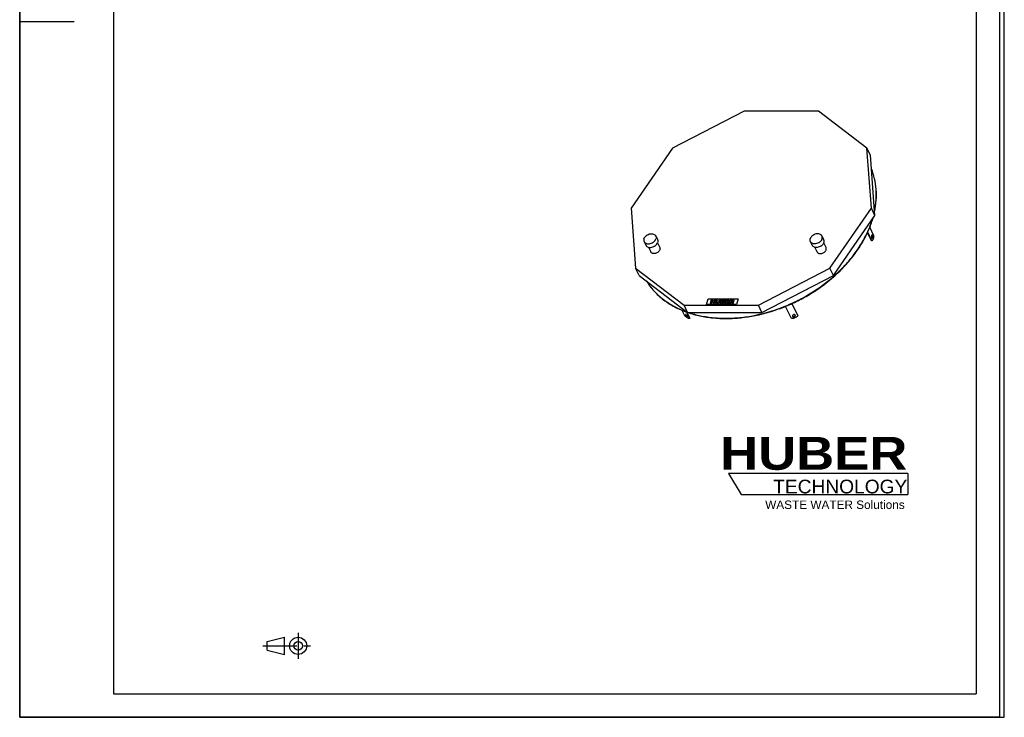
# Model space of a CAD drawing. Header units: millimetres. Extents: x 0 to 4200, y 0 to 5940.
# Tile 1 of 2: x 0 to 4200, y 0 to 2977. Entities that reach past the tile are written whole.
import ezdxf

# ---------------------------------------------------------------- set-up
doc = ezdxf.new("R2010")
doc.units = ezdxf.units.MM
doc.header["$LTSCALE"] = 387.2
doc.linetypes.add('CENTER', pattern=[0.6, 0.375, -0.075, 0.075, -0.075])
doc.layers.get('0').update_dxf_attribs({"linetype": 'CONTINUOUS'})
for name, color, linetype in [('_ACHSEN', 7, 'CONTINUOUS'), ('_KURVEN', 7, 'CONTINUOUS'), ('HUBER_Logo_BL0', 7, 'CONTINUOUS')]:
    doc.layers.add(name, color=color, linetype=linetype)
doc.styles.add('TEXTSTYLE_2', font='ariblk.ttf')
doc.styles.add('TEXTSTYLE_3', font='arial.ttf')

# ---------------------------------------------------------------- blocks, each defined once
blk = doc.blocks.new('HUBER_LOGO_BL0', base_point=(3411.6, 1009.5))
at = {"layer": 'HUBER_Logo_BL0', "color": 5, "linetype": 'CONTINUOUS'}
for p, q in [((3788.5, 1040.5), (3023.5, 1040.5)), ((3023.5, 1040.5), (3077.5, 950.5)), ((3788.5, 1040.5), (3788.5, 950.5)), ((3077.5, 950.5), (3788.5, 950.5))]:
    blk.add_line(p, q, dxfattribs=at)
at = {"layer": 'HUBER_Logo_BL0', "color": 2, "linetype": 'CONTINUOUS', "attachment_point": 3, "line_spacing_factor": 0.78}
for s, insert, char_height, width, style in [('HUBER\\P\\Farial.ttf;\\H58.5;TECHNOLOGY ', (3786.3, 1196.7), 140.4, 775.343, 'TEXTSTYLE_2'), ('WASTE WATER Solutions', (3775.2, 925.3), 36, 594.067, 'TEXTSTYLE_3')]:
    blk.add_mtext(s, dxfattribs=dict(at, insert=insert, char_height=char_height, width=width, style=style))
blk = doc.blocks.new('PROJEKTIONSMETHODE_1_BL1', base_point=(1140, 305))
at = {"color": 2, "linetype": 'CONTINUOUS'}
for p, q in [((1055.7, 323.3), (1129, 341.7)), ((1129, 268.3), (1129, 341.7)), ((1055.7, 286.7), (1055.7, 323.3)), ((1055.7, 286.7), (1129, 268.3))]:
    blk.add_line(p, q, dxfattribs=at)
at = {"color": 2, "linetype": 'CENTER'}
for p, q in [((1187.7, 360), (1187.7, 250)), ((1037.3, 305), (1242.7, 305))]:
    blk.add_line(p, q, dxfattribs=at)
at = {"color": 2, "linetype": 'CONTINUOUS'}
for radius in [36.7, 18.3]:
    blk.add_circle((1187.7, 305), radius, dxfattribs=at)

msp = doc.modelspace()

# ---------------------------------------------------------------- linework, layer by layer
at = {"color": 7, "linetype": 'CONTINUOUS'}
for p, q in [((0, 0), (0, 5940)), ((0, 0), (0, 5940)), ((4200, 0), (4200, 5940)), ((4200, 0), (4200, 5940)), ((3090.28, 2587.28), (2785.21, 2429)), ((3406.91, 2587.28), (3090.28, 2587.28)), ((3614.16, 2429), (3406.91, 2587.28)), ((2785.21, 2429), (2608.23, 2172.9)), ((3629.1, 2398.55), (3614.16, 2429)), ((3632.86, 2172.9), (3614.16, 2429)), ((3647.81, 2142.44), (3629.1, 2398.55)), ((2608.23, 2172.9), (2626.93, 1916.8)), ((3455.87, 1916.8), (3632.86, 2172.9)), ((3470.82, 1886.34), (3647.81, 2142.44)), ((3647.81, 2142.44), (3632.86, 2172.9)), ((2641.88, 1886.34), (2626.93, 1916.8)), ((2626.93, 1916.8), (2834.18, 1758.52)), ((3150.8, 1758.52), (3455.87, 1916.8)), ((3470.82, 1886.34), (3455.87, 1916.8)), ((2641.88, 1886.34), (2849.12, 1728.07)), ((3165.75, 1728.07), (3470.82, 1886.34)), ((2834.18, 1758.52), (3150.8, 1758.52)), ((2849.12, 1728.07), (2834.18, 1758.52)), ((2849.12, 1728.07), (3165.75, 1728.07)), ((3165.75, 1728.07), (3150.8, 1758.52)), ((0, 0), (4200, 0)), ((0, 0), (4200, 0))]:
    msp.add_line(p, q, dxfattribs=at)
at = {"color": 3, "linetype": 'CONTINUOUS'}
for p, q in [((0, 5900), (0, 2970)), ((4180, 5900), (4180, 0)), ((0, 2970), (0, 0)), ((0, 2970), (232, 2970)), ((4180, 0), (0, 0))]:
    msp.add_line(p, q, dxfattribs=at)
at = {"color": 5, "linetype": 'CONTINUOUS'}
for p, q in [((400, 5800), (400, 100)), ((4080, 5800), (4080, 100)), ((400, 100), (4080, 100))]:
    msp.add_line(p, q, dxfattribs=at)
at = {"color": 7, "linetype": 'CONTINUOUS'}
for centre, radius, start, end in [((3246.78, 2244.83), 408.42, 342.82707, 343.48005), ((3248.46, 2243.25), 407.3, 342.82668, 344.02445)]:
    msp.add_arc(centre, radius, start, end, dxfattribs=at)
for points, knots in [([(3646.71, 2158.01), (3650.05, 2173.86), (3654.63, 2205.51), (3654.76, 2252.79), (3648.02, 2298.4), (3638.93, 2327.41), (3633.31, 2341.32)], [0, 0, 0, 0, 0.2607312, 0.512928, 0.7585306, 1, 1, 1, 1]), ([(3646.48, 2161.1), (3649.68, 2176.66), (3654.04, 2207.71), (3654.1, 2254.08), (3647.55, 2298.84), (3638.75, 2327.35), (3633.31, 2341.04)], [0, 0, 0, 0, 0.2605213, 0.5126965, 0.7584004, 1, 1, 1, 1]), ([(2849.09, 1727.99), (2866.23, 1722.03), (2902.01, 1712.14), (2958.03, 1703.53), (3016.68, 1700.96), (3098.14, 1705.68), (3180.32, 1722.57), (3260.38, 1750.36), (3319.25, 1776.73), (3375.59, 1808.07), (3445.6, 1855.44), (3508.06, 1910.99), (3560.22, 1973.23), (3592.9, 2021.56), (3619.11, 2071.36), (3632.28, 2105.79), (3637.6, 2122.99)], [0, 0, 0, 0, 0.056341, 0.1149104, 0.1756111, 0.2382394, 0.3679041, 0.4343045, 0.5011219, 0.5678955, 0.6341662, 0.7633353, 0.8256191, 0.8859294, 0.9440813, 1, 1, 1, 1]), ([(2851.9, 1728.06), (2869.07, 1722.26), (2904.86, 1712.67), (2960.83, 1704.46), (3019.35, 1702.25), (3100.55, 1707.37), (3182.38, 1724.55), (3262.05, 1752.52), (3320.59, 1778.96), (3376.6, 1810.32), (3446.18, 1857.64), (3508.24, 1913.06), (3560.06, 1975.09), (3592.53, 2023.23), (3618.59, 2072.83), (3631.7, 2107.1), (3636.99, 2124.24)], [0, 0, 0, 0, 0.05646, 0.1151354, 0.1759228, 0.2386148, 0.3683355, 0.4347287, 0.5015197, 0.5682516, 0.6344695, 0.7635199, 0.8257456, 0.8860043, 0.9441135, 1, 1, 1, 1]), ([(2673.11, 1862.46), (2677.8, 1854.86), (2687.96, 1840.03), (2705.3, 1819.21), (2724.71, 1799.84), (2753.48, 1775.84), (2794.38, 1749.93), (2830.31, 1734.51), (2849.09, 1727.99)], [0, 0, 0, 0, 0.1187033, 0.2384207, 0.3596152, 0.4827063, 0.7357609, 1, 1, 1, 1]), ([(2673.44, 1862.2), (2682.8, 1847.24), (2704.67, 1818.69), (2745.24, 1781.96), (2793.02, 1751.62), (2828.31, 1736.34), (2846.74, 1729.84)], [0, 0, 0, 0, 0.2384201, 0.4826956, 0.7358514, 1, 1, 1, 1])]:
    msp.add_open_spline(points, degree=3, knots=knots, dxfattribs=at)
at = {"layer": '_ACHSEN', "color": 7, "linetype": 'CONTINUOUS'}
for p, q in [((3633.41, 2033.54), (3616.42, 2068.18)), ((3635.26, 2033.54), (3617.32, 2070.1)), ((3626.08, 2090.54), (3642.52, 2057.04)), ((2663.6, 2030.18), (2671.23, 2014.64)), ((2712.98, 2054.41), (2720.6, 2038.87)), ((2720.51, 2024.76), (2730.2, 2005.02)), ((3380.45, 2014.64), (3372.82, 2030.18)), ((3429.82, 2038.87), (3422.19, 2054.41)), ((3439.42, 2005.02), (3429.73, 2024.76)), ((3635.26, 2033.54), (3633.41, 2033.54)), ((2682.45, 2006.08), (2692.14, 1986.34)), ((3401.35, 1986.34), (3391.66, 2006.08)), ((3293.77, 1765.61), (3319.26, 1713.67)), ((3293.91, 1765.67), (3318.76, 1715.03)), ((2837.1, 1713.67), (2825.68, 1736.96)), ((2843.66, 1729.92), (2857.4, 1701.92)), ((2846.08, 1729.08), (2858.74, 1703.28)), ((3291.7, 1701.92), (3266.26, 1753.76)), ((2857.4, 1701.92), (2858.74, 1703.28)), ((3296.33, 1711.76), (3296.46, 1711.47)), ((3308.53, 1716.27), (3308.4, 1716.56)), ((3319.26, 1713.67), (3318.76, 1715.03))]:
    msp.add_line(p, q, dxfattribs=at)
for points, knots in [([(2662.96, 2042.3), (2663.7, 2044.69), (2666.15, 2049.44), (2670.77, 2054.38), (2675.28, 2057.76), (2680.28, 2060.67), (2687, 2063.18), (2695.21, 2064.19), (2702.83, 2063.09), (2708.21, 2060.32), (2711.36, 2057.17), (2712.51, 2055.36), (2712.98, 2054.41)], [0, 0, 0, 0, 0.120885, 0.2529841, 0.3220667, 0.3920884, 0.5313656, 0.6645841, 0.7869655, 0.8972904, 0.9492145, 1, 1, 1, 1]), ([(3422.19, 2054.41), (3421.73, 2055.36), (3420.57, 2057.17), (3417.43, 2060.32), (3412.04, 2063.09), (3404.43, 2064.19), (3396.21, 2063.18), (3389.49, 2060.67), (3384.49, 2057.76), (3379.98, 2054.38), (3375.37, 2049.44), (3372.92, 2044.69), (3372.18, 2042.3)], [0, 0, 0, 0, 0.0507855, 0.1027096, 0.2130345, 0.3354159, 0.4686344, 0.6079116, 0.6779333, 0.7470159, 0.879115, 1, 1, 1, 1]), ([(3635.84, 2058.01), (3635.71, 2058.01), (3635.42, 2057.95), (3635.03, 2057.7), (3634.67, 2057.31), (3634.2, 2056.56), (3633.74, 2055.33), (3633.4, 2053.6), (3633.27, 2051.68), (3633.36, 2049.74), (3633.67, 2047.97), (3634.03, 2046.88), (3634.26, 2046.42)], [0, 0, 0, 0, 0.0313934, 0.066536, 0.1078921, 0.1565391, 0.2753624, 0.4178848, 0.5738379, 0.7308845, 0.8765311, 1, 1, 1, 1]), ([(3637.41, 2056.6), (3637.31, 2056.81), (3637.1, 2057.18), (3636.71, 2057.64), (3636.29, 2057.94), (3635.98, 2058.01), (3635.84, 2058.01)], [0, 0, 0, 0, 0.3159474, 0.5820841, 0.8045574, 1, 1, 1, 1]), ([(2662.96, 2042.3), (2662.33, 2040.26), (2661.86, 2037.07), (2662.47, 2032.96), (2663.17, 2031.07), (2663.6, 2030.18)], [0, 0, 0, 0, 0.5161113, 0.7604342, 1, 1, 1, 1]), ([(2663.6, 2030.18), (2664.07, 2029.24), (2665.22, 2027.42), (2668.37, 2024.27), (2673.75, 2021.5), (2681.37, 2020.4), (2689.58, 2021.41), (2696.3, 2023.93), (2701.3, 2026.84), (2705.81, 2030.22), (2710.43, 2035.15), (2712.88, 2039.9), (2713.62, 2042.3)], [0, 0, 0, 0, 0.0507855, 0.1027096, 0.2130345, 0.3354159, 0.4686344, 0.6079116, 0.6779333, 0.7470159, 0.879115, 1, 1, 1, 1]), ([(2671.23, 2014.64), (2671.69, 2013.7), (2672.85, 2011.88), (2675.99, 2008.73), (2681.38, 2005.96), (2689, 2004.86), (2697.21, 2005.87), (2703.93, 2008.39), (2708.93, 2011.3), (2713.44, 2014.68), (2718.05, 2019.61), (2720.5, 2024.36), (2721.24, 2026.76)], [0, 0, 0, 0, 0.0507855, 0.1027096, 0.2130345, 0.3354159, 0.4686344, 0.6079116, 0.6779333, 0.7470159, 0.879115, 1, 1, 1, 1]), ([(2712.98, 2054.41), (2713.41, 2053.52), (2714.11, 2051.63), (2714.72, 2047.53), (2714.25, 2044.33), (2713.62, 2042.3)], [0, 0, 0, 0, 0.2395658, 0.4838887, 1, 1, 1, 1]), ([(2720.6, 2038.87), (2721.04, 2037.98), (2721.73, 2036.09), (2722.35, 2031.99), (2721.87, 2028.79), (2721.24, 2026.76)], [0, 0, 0, 0, 0.2395658, 0.4838887, 1, 1, 1, 1]), ([(3372.82, 2030.18), (3372.38, 2031.07), (3371.69, 2032.96), (3371.08, 2037.07), (3371.55, 2040.26), (3372.18, 2042.3)], [0, 0, 0, 0, 0.2395658, 0.4838887, 1, 1, 1, 1]), ([(3422.84, 2042.3), (3422.1, 2039.9), (3419.64, 2035.15), (3415.03, 2030.22), (3410.52, 2026.84), (3405.52, 2023.93), (3398.8, 2021.41), (3390.59, 2020.4), (3382.97, 2021.5), (3377.58, 2024.27), (3374.44, 2027.42), (3373.28, 2029.24), (3372.82, 2030.18)], [0, 0, 0, 0, 0.120885, 0.2529841, 0.3220667, 0.3920884, 0.5313656, 0.6645841, 0.7869655, 0.8972904, 0.9492145, 1, 1, 1, 1]), ([(3430.46, 2026.76), (3429.72, 2024.36), (3427.27, 2019.61), (3422.66, 2014.68), (3418.15, 2011.3), (3413.15, 2008.39), (3406.43, 2005.87), (3398.21, 2004.86), (3390.59, 2005.96), (3385.21, 2008.73), (3382.07, 2011.88), (3380.91, 2013.7), (3380.45, 2014.64)], [0, 0, 0, 0, 0.120885, 0.2529841, 0.3220667, 0.3920884, 0.5313656, 0.6645841, 0.7869655, 0.8972904, 0.9492145, 1, 1, 1, 1]), ([(3422.84, 2042.3), (3423.46, 2044.33), (3423.94, 2047.53), (3423.32, 2051.63), (3422.63, 2053.52), (3422.19, 2054.41)], [0, 0, 0, 0, 0.5161113, 0.7604342, 1, 1, 1, 1]), ([(3430.46, 2026.76), (3431.09, 2028.79), (3431.56, 2031.99), (3430.95, 2036.09), (3430.26, 2037.98), (3429.82, 2038.87)], [0, 0, 0, 0, 0.5161113, 0.7604342, 1, 1, 1, 1]), ([(3634.26, 2046.42), (3634.37, 2046.21), (3634.58, 2045.83), (3634.96, 2045.38), (3635.38, 2045.08), (3635.69, 2045.01), (3635.84, 2045.01)], [0, 0, 0, 0, 0.3159474, 0.5820841, 0.8045574, 1, 1, 1, 1]), ([(3635.57, 2056.6), (3635.52, 2056.7), (3635.34, 2057.04), (3635.12, 2057.36), (3634.92, 2057.56)], [0, 0, 0, 0, 0.2785613, 1, 1, 1, 1]), ([(3634.92, 2045.45), (3635.15, 2045.69), (3635.57, 2046.34), (3636.22, 2048.03), (3636.6, 2050.61), (3636.5, 2053.3), (3636.08, 2055.32), (3635.76, 2056.21), (3635.57, 2056.6)], [0, 0, 0, 0, 0.0866658, 0.1963558, 0.4667665, 0.7560815, 0.8873263, 1, 1, 1, 1]), ([(3642.52, 2057.04), (3642.49, 2054.41), (3642.13, 2049.4), (3640.91, 2043.44), (3639.45, 2039.34), (3638.23, 2036.87), (3636.88, 2034.92), (3635.81, 2033.91), (3635.26, 2033.54)], [0, 0, 0, 0, 0.312244, 0.5953876, 0.7190434, 0.8279917, 0.9213976, 1, 1, 1, 1]), ([(3635.84, 2045.01), (3635.97, 2045.01), (3636.25, 2045.07), (3636.64, 2045.32), (3637, 2045.71), (3637.47, 2046.46), (3637.93, 2047.69), (3638.28, 2049.42), (3638.41, 2051.34), (3638.31, 2053.28), (3638.01, 2055.05), (3637.64, 2056.13), (3637.41, 2056.6)], [0, 0, 0, 0, 0.0313934, 0.066536, 0.1078921, 0.1565391, 0.2753624, 0.4178848, 0.5738379, 0.7308845, 0.8765311, 1, 1, 1, 1]), ([(2730.69, 1995.68), (2729.51, 1991.85), (2725.47, 1986.55), (2718.39, 1981.91), (2712.16, 1979.58), (2705.83, 1978.8), (2699.96, 1979.64), (2695.81, 1981.78), (2693.39, 1984.21), (2692.49, 1985.61), (2692.14, 1986.34)], [0, 0, 0, 0, 0.2511899, 0.3904354, 0.5300913, 0.6636721, 0.7863862, 0.8970111, 0.9490764, 1, 1, 1, 1]), ([(2730.2, 2005.02), (2730.87, 2003.64), (2731.66, 2000.46), (2731.18, 1997.25), (2730.69, 1995.68)], [0, 0, 0, 0, 0.4826062, 1, 1, 1, 1]), ([(3401.35, 1986.34), (3401.71, 1985.61), (3402.6, 1984.21), (3405.03, 1981.78), (3409.18, 1979.64), (3415.05, 1978.8), (3421.38, 1979.58), (3427.61, 1981.91), (3434.69, 1986.55), (3438.73, 1991.85), (3439.91, 1995.68)], [0, 0, 0, 0, 0.0509236, 0.1029889, 0.2136138, 0.3363279, 0.4699087, 0.6095646, 0.7488101, 1, 1, 1, 1]), ([(3439.91, 1995.68), (3440.4, 1997.25), (3440.88, 2000.46), (3440.09, 2003.64), (3439.42, 2005.02)], [0, 0, 0, 0, 0.5173938, 1, 1, 1, 1]), ([(2857.4, 1701.92), (2856.86, 1701.83), (2855.6, 1701.87), (2853.58, 1702.39), (2851.24, 1703.34), (2847.59, 1705.29), (2842.72, 1708.66), (2838.99, 1711.88), (2837.1, 1713.67)], [0, 0, 0, 0, 0.0686763, 0.1553593, 0.2607898, 0.3838824, 0.6735486, 1, 1, 1, 1]), ([(2839.58, 1718.58), (2839.49, 1718.5), (2839.37, 1718.24), (2839.37, 1717.76), (2839.52, 1717.19), (2839.7, 1716.78), (2839.8, 1716.56)], [0, 0, 0, 0, 0.1693051, 0.3817417, 0.6574062, 1, 1, 1, 1]), ([(2848.6, 1711.47), (2848.37, 1711.93), (2847.78, 1712.89), (2846.68, 1714.28), (2845.36, 1715.66), (2843.95, 1716.9), (2842.56, 1717.89), (2841.47, 1718.48), (2840.69, 1718.74), (2840.23, 1718.81), (2839.85, 1718.77), (2839.65, 1718.66), (2839.58, 1718.58)], [0, 0, 0, 0, 0.1275796, 0.2782365, 0.4399374, 0.5992869, 0.7431708, 0.8604521, 0.906821, 0.9446286, 0.974777, 1, 1, 1, 1]), ([(2839.8, 1716.56), (2840.03, 1716.1), (2840.63, 1715.14), (2841.73, 1713.75), (2843.05, 1712.37), (2844.46, 1711.13), (2845.84, 1710.14), (2846.94, 1709.55), (2847.71, 1709.29), (2848.17, 1709.22), (2848.55, 1709.26), (2848.75, 1709.37), (2848.83, 1709.45)], [0, 0, 0, 0, 0.1275796, 0.2782365, 0.4399374, 0.5992869, 0.7431708, 0.8604521, 0.906821, 0.9446286, 0.974777, 1, 1, 1, 1]), ([(2840.83, 1718.68), (2840.85, 1718.62), (2840.94, 1718.36), (2841.05, 1718.11), (2841.14, 1717.92)], [0, 0, 0, 0, 0.2290231, 1, 1, 1, 1]), ([(2841.14, 1717.92), (2841.52, 1717.15), (2842.61, 1715.59), (2844.56, 1713.51), (2846.44, 1711.98), (2847.91, 1711.09), (2848.59, 1710.8), (2848.91, 1710.7)], [0, 0, 0, 0, 0.238784, 0.5228118, 0.7943261, 0.908072, 1, 1, 1, 1]), ([(2848.83, 1709.45), (2848.91, 1709.53), (2849.04, 1709.79), (2849.03, 1710.27), (2848.88, 1710.84), (2848.71, 1711.25), (2848.6, 1711.47)], [0, 0, 0, 0, 0.1693051, 0.3817417, 0.6574062, 1, 1, 1, 1]), ([(3319.26, 1713.67), (3317.71, 1711.75), (3313.92, 1708.24), (3307.09, 1704.41), (3299.52, 1702.12), (3294.25, 1701.76), (3291.7, 1701.92)], [0, 0, 0, 0, 0.2392544, 0.494328, 0.7524341, 1, 1, 1, 1]), ([(3308.4, 1716.56), (3308.14, 1717.09), (3307.23, 1718.07), (3305.28, 1718.79), (3302.98, 1718.84), (3300.63, 1718.24), (3298.51, 1717.07), (3296.92, 1715.47), (3296.05, 1713.61), (3296.13, 1712.31), (3296.33, 1711.76)], [0, 0, 0, 0, 0.1044746, 0.2236769, 0.3591839, 0.5042484, 0.648295, 0.7811267, 0.8971895, 1, 1, 1, 1]), ([(3296.16, 1712.47), (3296.47, 1712.01), (3297.39, 1711.19), (3299.22, 1710.59), (3301.34, 1710.55), (3303.51, 1711.08), (3305.5, 1712.09), (3307.09, 1713.49), (3308.09, 1715.14), (3308.26, 1716.36), (3308.2, 1716.91)], [0, 0, 0, 0, 0.1048756, 0.2239488, 0.3575446, 0.4998831, 0.6422461, 0.7759077, 0.8950641, 1, 1, 1, 1]), ([(3296.46, 1711.47), (3296.72, 1710.94), (3297.63, 1709.96), (3299.58, 1709.24), (3301.88, 1709.18), (3304.23, 1709.79), (3306.35, 1710.96), (3307.94, 1712.56), (3308.81, 1714.42), (3308.73, 1715.72), (3308.53, 1716.27)], [0, 0, 0, 0, 0.1044746, 0.2236769, 0.3591839, 0.5042484, 0.648295, 0.7811267, 0.8971895, 1, 1, 1, 1])]:
    msp.add_open_spline(points, degree=3, knots=knots, dxfattribs=at)
at = {"layer": '_KURVEN', "color": 4, "linetype": 'CONTINUOUS'}
for p, q in [((2929.23, 1762.44), (2936.49, 1785.94)), ((2936.49, 1785.94), (3065.44, 1785.94)), ((2949.93, 1782.02), (2945.09, 1766.36)), ((2945.09, 1766.36), (2950.78, 1766.36)), ((2955.62, 1782.02), (2949.93, 1782.02)), ((2950.78, 1766.36), (2952.74, 1772.69)), ((2952.74, 1772.69), (2958.96, 1772.69)), ((2953.93, 1776.54), (2955.62, 1782.02)), ((2960.15, 1776.54), (2953.93, 1776.54)), ((2958.96, 1772.69), (2957, 1766.36)), ((2957, 1766.36), (2962.72, 1766.36)), ((2961.84, 1782.02), (2960.15, 1776.54)), ((2967.56, 1782.02), (2961.84, 1782.02)), ((2962.72, 1766.36), (2967.56, 1782.02)), ((2971.35, 1782.02), (2968.47, 1772.68)), ((2977.03, 1782.02), (2971.35, 1782.02)), ((2974.08, 1772.46), (2977.03, 1782.02)), ((2983.33, 1782.02), (2980.37, 1772.46)), ((2989.01, 1782.02), (2983.33, 1782.02)), ((2986.12, 1772.68), (2989.01, 1782.02)), ((2992.79, 1782.02), (2987.95, 1766.36)), ((2987.95, 1766.36), (2997.78, 1766.36)), ((3003.45, 1782.02), (2992.79, 1782.02)), ((2994.73, 1769.72), (2995.71, 1772.9)), ((2997.64, 1769.72), (2994.73, 1769.72)), ((2995.71, 1772.9), (2998.6, 1772.9)), ((2996.63, 1775.88), (2997.55, 1778.85)), ((2999.11, 1775.88), (2996.63, 1775.88)), ((2997.55, 1778.85), (3000.07, 1778.85)), ((3012.78, 1782.02), (3007.94, 1766.36)), ((3007.94, 1766.36), (3023.47, 1766.36)), ((3028.04, 1782.02), (3012.78, 1782.02)), ((3014.74, 1769.91), (3015.7, 1772.99)), ((3024.57, 1769.91), (3014.74, 1769.91)), ((3015.7, 1772.99), (3024.56, 1772.99)), ((3016.68, 1776.19), (3017.45, 1778.68)), ((3025.54, 1776.19), (3016.68, 1776.19)), ((3017.45, 1778.68), (3027, 1778.68)), ((3023.47, 1766.36), (3024.57, 1769.91)), ((3024.56, 1772.99), (3025.54, 1776.19)), ((3031.46, 1782.02), (3026.61, 1766.36)), ((3026.61, 1766.36), (3032.33, 1766.36)), ((3027, 1778.68), (3028.04, 1782.02)), ((3040.94, 1782.02), (3031.46, 1782.02)), ((3032.33, 1766.36), (3034.3, 1772.72)), ((3034.3, 1772.72), (3034.8, 1772.72)), ((3035.21, 1775.68), (3036.2, 1778.86)), ((3037.61, 1775.68), (3035.21, 1775.68)), ((3036.2, 1778.86), (3038.7, 1778.86)), ((3036.74, 1771.14), (3038.3, 1766.36)), ((3038.3, 1766.36), (3044.73, 1766.36)), ((3044.73, 1766.36), (3043.37, 1770.89)), ((3065.44, 1785.94), (3058.18, 1762.44)), ((3058.18, 1762.44), (2929.23, 1762.44))]:
    msp.add_line(p, q, dxfattribs=at)
for points in [[(2968.17, 1770.03), (2968.14, 1771.04), (2968.23, 1771.91), (2968.47, 1772.68)], [(2968.83, 1768.23), (2968.42, 1768.82), (2968.2, 1769.41), (2968.17, 1770.03)], [(2970.37, 1766.88), (2969.75, 1767.2), (2969.24, 1767.65), (2968.83, 1768.23)], [(2972.83, 1766.25), (2971.8, 1766.36), (2970.97, 1766.56), (2970.37, 1766.88)], [(2975.72, 1766.09), (2974.81, 1766.09), (2973.85, 1766.14), (2972.83, 1766.25)], [(2974.08, 1772.46), (2973.81, 1771.6), (2973.89, 1770.94), (2974.29, 1770.46)], [(2974.29, 1770.46), (2974.69, 1769.98), (2975.4, 1769.74), (2976.39, 1769.74)], [(2979.86, 1766.61), (2978.65, 1766.27), (2977.26, 1766.09), (2975.72, 1766.09)], [(2976.39, 1769.74), (2977.37, 1769.74), (2978.21, 1769.98), (2978.91, 1770.45)], [(2978.91, 1770.45), (2979.61, 1770.92), (2980.11, 1771.59), (2980.37, 1772.46)], [(2982.54, 1767.91), (2981.62, 1767.29), (2980.73, 1766.86), (2979.86, 1766.61)], [(2984.8, 1770.07), (2984.2, 1769.24), (2983.46, 1768.53), (2982.54, 1767.91)], [(2986.12, 1772.68), (2985.84, 1771.75), (2985.39, 1770.89), (2984.8, 1770.07)], [(2997.64, 1769.72), (2998.62, 1769.72), (2999.35, 1769.86), (2999.84, 1770.16)], [(3000.39, 1766.57), (2999.07, 1766.42), (2998.19, 1766.36), (2997.78, 1766.36)], [(3000.56, 1772.47), (3000.24, 1772.75), (2999.6, 1772.9), (2998.6, 1772.9)], [(2999.11, 1775.88), (2999.99, 1775.88), (3000.65, 1776.01), (3001.08, 1776.26)], [(2999.84, 1770.16), (3000.34, 1770.46), (3000.66, 1770.86), (3000.82, 1771.36)], [(3001.76, 1778.47), (3001.48, 1778.72), (3000.92, 1778.85), (3000.07, 1778.85)], [(3002.71, 1767.08), (3002.16, 1766.85), (3001.38, 1766.68), (3000.39, 1766.57)], [(3000.82, 1771.36), (3000.96, 1771.82), (3000.87, 1772.19), (3000.56, 1772.47)], [(3001.08, 1776.26), (3001.51, 1776.52), (3001.8, 1776.9), (3001.95, 1777.4)], [(3001.95, 1777.4), (3002.09, 1777.85), (3002.03, 1778.21), (3001.76, 1778.47)], [(3005.01, 1768.62), (3004.36, 1767.97), (3003.6, 1767.46), (3002.71, 1767.08)], [(3003.45, 1782.02), (3005.22, 1782.02), (3006.46, 1781.65), (3007.18, 1780.9)], [(3006.01, 1775.74), (3005.41, 1775.29), (3004.64, 1774.95), (3003.69, 1774.69)], [(3003.69, 1774.69), (3004.93, 1774.41), (3005.75, 1773.96), (3006.18, 1773.29)], [(3006.35, 1770.81), (3006.1, 1770), (3005.65, 1769.26), (3005.01, 1768.62)], [(3007.76, 1778.12), (3007.47, 1777.19), (3006.89, 1776.4), (3006.01, 1775.74)], [(3006.18, 1773.29), (3006.6, 1772.63), (3006.66, 1771.81), (3006.35, 1770.81)], [(3007.18, 1780.9), (3007.91, 1780.15), (3008.1, 1779.22), (3007.76, 1778.12)], [(3036.07, 1772.34), (3035.74, 1772.59), (3035.31, 1772.72), (3034.8, 1772.72)], [(3036.74, 1771.14), (3036.54, 1771.76), (3036.32, 1772.16), (3036.07, 1772.34)], [(3037.61, 1775.68), (3037.86, 1775.68), (3038.39, 1775.74), (3039.19, 1775.88)], [(3040.69, 1778.45), (3040.4, 1778.72), (3039.73, 1778.86), (3038.7, 1778.86)], [(3039.19, 1775.88), (3039.58, 1775.95), (3039.93, 1776.11), (3040.26, 1776.38)], [(3040.26, 1776.38), (3040.57, 1776.64), (3040.79, 1776.95), (3040.9, 1777.29)], [(3040.9, 1777.29), (3041.06, 1777.79), (3040.99, 1778.18), (3040.69, 1778.45)], [(3043.11, 1773.88), (3042.55, 1773.63), (3041.82, 1773.43), (3040.91, 1773.27)], [(3040.91, 1773.27), (3041.53, 1773.07), (3041.97, 1772.88), (3042.22, 1772.69)], [(3040.94, 1782.02), (3042.7, 1782.02), (3044.01, 1781.9), (3044.86, 1781.64)], [(3042.22, 1772.69), (3042.39, 1772.56), (3042.61, 1772.29), (3042.88, 1771.86)], [(3042.88, 1771.86), (3043.14, 1771.44), (3043.3, 1771.12), (3043.37, 1770.89)], [(3045.38, 1775.42), (3044.75, 1774.79), (3043.99, 1774.28), (3043.11, 1773.88)], [(3044.86, 1781.64), (3045.71, 1781.38), (3046.3, 1780.9), (3046.66, 1780.2)], [(3046.74, 1777.67), (3046.47, 1776.8), (3046.01, 1776.05), (3045.38, 1775.42)], [(3046.66, 1780.2), (3047.02, 1779.51), (3047.04, 1778.67), (3046.74, 1777.67)]]:
    msp.add_open_spline(points, degree=3, dxfattribs=at)

# ---------------------------------------------------------------- block references
at = {"color": 2, "linetype": 'CONTINUOUS'}
msp.add_blockref('PROJEKTIONSMETHODE_1_BL1', (1140, 305), dxfattribs=at)
at = {"layer": 'HUBER_Logo_BL0'}
msp.add_blockref('HUBER_LOGO_BL0', (3411.59, 1009.55), dxfattribs=at)

doc.saveas('drawing.dxf')
